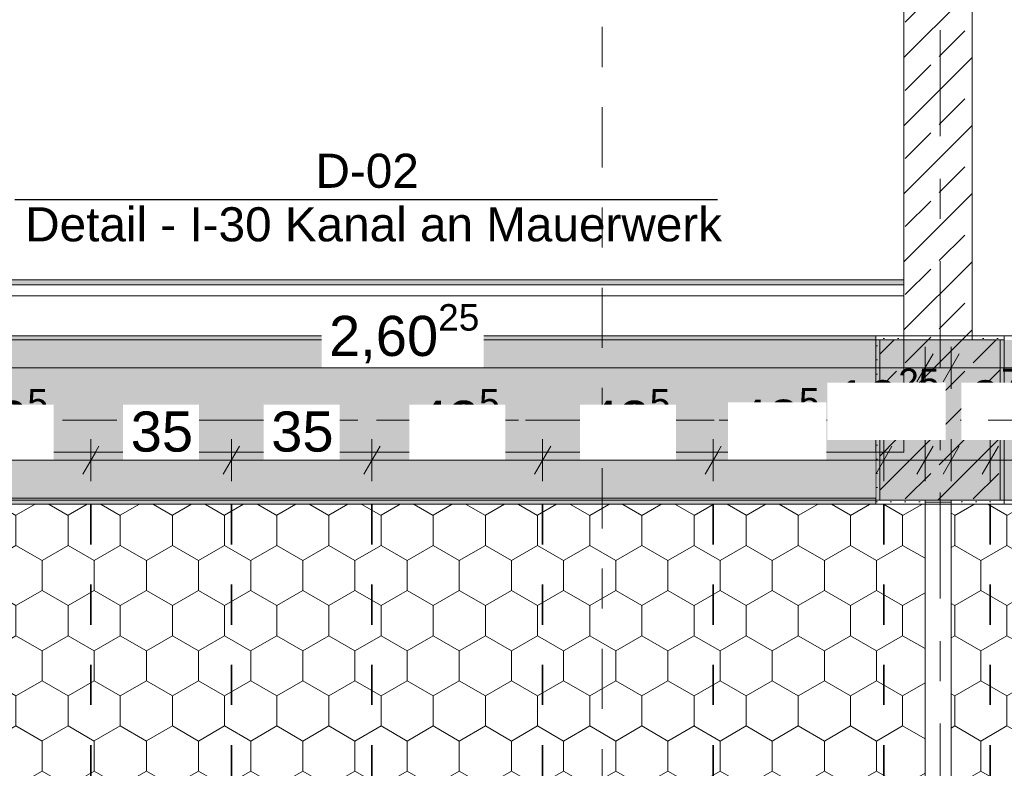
# Model space of a CAD drawing. Header units: metres. Extents: x -3.6 to 84.5, y -11 to 16.8.
# Tile 69 of 256: x 9 to 11.5, y 7.4 to 9.3. Entities that reach past the tile are written whole.
import ezdxf

# ---------------------------------------------------------------- set-up
doc = ezdxf.new("R2010")
doc.units = ezdxf.units.M
doc.header["$MEASUREMENT"] = 0
for name, pattern in [('Achse', [0.2, 0.1, -0.05, 0, -0.05]), ('Punktlinie weit', [0.06, 0.01, -0.05]), ('Schnittlinie', [0.3, 0.15, -0.075, 0, -0.075]), ('Strichlinie doppelt', [0.546806, 0.264583, -0.105833, 0.070556, -0.105833]), ('Wipeout_Contour', [1, 0, -1])]:
    doc.linetypes.add(name, pattern=pattern)
for name, color, linetype in [('154 - Bemaßung_ Beschriftung.Ausbau - Deckenspiegel', 7, 'Continuous'), ('201a - Marker.Schnitt - optisch Grundriss', 7, 'Continuous'), ('208 - Marker.Detail', 7, 'Continuous'), ('451 - Universal.Achsen Raster', 7, 'Continuous'), ('605 - Struktur.Wand Innen', 7, 'Continuous'), ('607 - Struktur.Stütze', 7, 'Continuous'), ('608 - Struktur.Träger', 7, 'Continuous'), ('Neubau_651 - Abdeckung.Decke abgehängt_ bekleidet', 7, 'Continuous'), ('Neubau_653 - Abdeckung.TB Verkofferung', 7, 'Continuous')]:
    doc.layers.add(name, color=color, linetype=linetype)
doc.styles.add('ERSTELLTER_STIL_2', font='txt')
doc.dimstyles.new('ERSTELLTER_STIL__3', dxfattribs={"dimtxt": 0.1, "dimasz": 0.0532, "dimexe": 0.18, "dimexo": 0.0625, "dimgap": 0, "dimtad": 1, "dimtih": 1, "dimtoh": 1, "dimzin": 0, "dimdsep": 46, "dimtxsty": 'ERSTELLTER_STIL_2', "dimblk": 'ARROWHEAD_2', "dimblk1": 'ARROWHEAD_2', "dimblk2": 'ARROWHEAD_2', "dimcen": 0.09, "dimse1": 1, "dimse2": 1, "dimclrd": 7, "dimclre": 7, "dimclrt": 7, "dimazin": 0, "dimtfac": 1, "dimtdec": 4, "dimtmove": 0, "dimatfit": 3, "dimfxl": 1, "dimtolj": 1, "dimtzin": 0, "dimarcsym": 0})
doc.dimstyles.new('ERSTELLTER_STIL__4', dxfattribs={"dimtxt": 0.1, "dimasz": 0.0532, "dimexe": 0.18, "dimexo": 0.0625, "dimgap": 0, "dimtad": 1, "dimtih": 1, "dimtoh": 1, "dimzin": 0, "dimdsep": 46, "dimtxsty": 'ERSTELLTER_STIL_2', "dimblk": 'ARROWHEAD_2', "dimblk1": 'ARROWHEAD_2', "dimblk2": 'ARROWHEAD_2', "dimcen": 0.09, "dimse1": 1, "dimse2": 1, "dimclrd": 7, "dimclre": 7, "dimclrt": 7, "dimazin": 0, "dimtfac": 1, "dimtdec": 4, "dimtmove": 2, "dimatfit": 3, "dimfxl": 1, "dimtolj": 1, "dimtzin": 0, "dimarcsym": 0})
pattern_1 = [(45, (0, 0), (-0.01767767, 0.01767767), [0, -0.025])]
pattern_2 = [(45, (0, 0), (-0.08485281, 0.08485281), []), (45, (-0.04243, 0.04243), (-0.08485281, 0.08485281), [0.09, -0.03])]
pattern_3 = [(90, (0, 0), (-0.12990375, 0), [0.075, -0.15]), (90, (-0.06495, 0.1125), (-0.12990375, 0), [0.075, -0.15]), (150, (5e-18, 0.075), (0.0649519, 0.1124999), [0.075, -0.15]), (150, (-0.1299, 0.075), (0.0649519, 0.1124999), [0.075, -0.15]), (210, (0, 0), (-0.0649519, 0.1124999), [0.075, -0.15]), (210, (-0.1299, 8e-18), (-0.0649519, 0.1124999), [0.075, -0.15])]

# ---------------------------------------------------------------- blocks, each defined once
blk = doc.blocks.new('*D190')
at = {"layer": '154 - Bemaßung_ Beschriftung.Ausbau - Deckenspiegel', "color": 7, "linetype": 'Continuous', "lineweight": 5}
for p, q in [((11.3575, 8.1475), (11.3575, 8.2525)), ((11.455, 8.1475), (11.455, 8.2525)), ((11.3777, 8.235), (11.3373, 8.165)), ((11.4752, 8.235), (11.4348, 8.165)), ((11.3233, 8.2), (11.3575, 8.2)), ((11.3575, 8.2), (11.455, 8.2))]:
    blk.add_line(p, q, dxfattribs=at)
at = {"layer": '154 - Bemaßung_ Beschriftung.Ausbau - Deckenspiegel', "color": 7, "lineweight": 5, "insert": (11.4046, 8.2698), "char_height": 0.1, "attachment_point": 7, "style": 'ERSTELLTER_STIL_2'}
blk.add_mtext('\\A1;{\\pql;\\fArial|b0|i0|c0|p38;9\\fArial|b0|i0|c0|p38;\\A1{\\H.66x;\\S75^  ;}}', dxfattribs=at)
at = {"color": 254, "linetype": 'Wipeout_Contour', "lineweight": 0, "ltscale": 56.779996}
blk.add_wipeout([(11.3832, 8.25), (11.6021, 8.25), (11.6021, 8.3929), (11.3832, 8.3929)], dxfattribs=at).dxf.layer = '154 - Bemaßung_ Beschriftung.Ausbau - Deckenspiegel'
blk = doc.blocks.new('ARROWHEAD_2')
at = {"color": 0, "linetype": 'Continuous', "lineweight": 0}
for p, q in [((-0.378, -0.655), (0.378, 0.655)), ((0, 0), (-1, 0))]:
    blk.add_line(p, q, dxfattribs=at)
blk = doc.blocks.new('*D191')
at = {"layer": '154 - Bemaßung_ Beschriftung.Ausbau - Deckenspiegel', "color": 7, "linetype": 'Continuous', "lineweight": 5}
for p, q in [((11.455, 8.1475), (11.455, 8.2525)), ((11.895, 8.1475), (11.895, 8.2525)), ((11.4752, 8.235), (11.4348, 8.165)), ((11.9152, 8.235), (11.8748, 8.165)), ((11.455, 8.2), (11.895, 8.2))]:
    blk.add_line(p, q, dxfattribs=at)
at = {"color": 254, "linetype": 'Wipeout_Contour', "lineweight": 0, "ltscale": 56.779996}
blk.add_wipeout([(11.3832, 8.25), (11.6021, 8.25), (11.6021, 8.3929), (11.3832, 8.3929)], dxfattribs=at).dxf.layer = '154 - Bemaßung_ Beschriftung.Ausbau - Deckenspiegel'
at = {"color": 254, "linetype": 'Wipeout_Contour', "lineweight": 0, "ltscale": 57.325167}
blk.add_wipeout([(11.5995, 8.1986), (11.7942, 8.1986), (11.7942, 8.3414), (11.5995, 8.3414)], dxfattribs=at).dxf.layer = '154 - Bemaßung_ Beschriftung.Ausbau - Deckenspiegel'
at = {"layer": '154 - Bemaßung_ Beschriftung.Ausbau - Deckenspiegel', "color": 7, "lineweight": 5, "insert": (11.621, 8.22), "char_height": 0.1, "attachment_point": 7, "style": 'ERSTELLTER_STIL_2'}
blk.add_mtext('\\A1;{\\pql;\\fArial|b0|i0|c0|p38;44}', dxfattribs=at)
blk = doc.blocks.new('*D359')
at = {"layer": '154 - Bemaßung_ Beschriftung.Ausbau - Deckenspiegel', "color": 7, "linetype": 'Continuous', "lineweight": 5}
for p, q in [((8.7102, 8.465), (8.6698, 8.395)), ((8.69, 8.3775), (8.69, 8.4825)), ((11.2723, 8.395), (11.3127, 8.465)), ((11.2925, 8.3775), (11.2925, 8.4825)), ((8.6558, 8.43), (8.69, 8.43)), ((8.69, 8.43), (11.2925, 8.43)), ((11.2925, 8.43), (11.3267, 8.43))]:
    blk.add_line(p, q, dxfattribs=at)
at = {"color": 254, "linetype": 'Wipeout_Contour', "lineweight": 0, "ltscale": 52.491666}
blk.add_wipeout([(9.7894, 8.4312), (10.1931, 8.4312), (10.1931, 8.5687), (9.7894, 8.5687)], dxfattribs=at).dxf.layer = '154 - Bemaßung_ Beschriftung.Ausbau - Deckenspiegel'
at = {"layer": '154 - Bemaßung_ Beschriftung.Ausbau - Deckenspiegel', "color": 7, "lineweight": 5, "insert": (9.8081, 8.4306), "char_height": 0.1, "attachment_point": 7, "style": 'ERSTELLTER_STIL_2'}
blk.add_mtext('\\A1;{\\pql;\\fArial|b0|i0|c0|p38;2,60\\fArial|b0|i0|c0|p38;\\A1{\\H.66x;\\S25^  ;}}', dxfattribs=at)
blk = doc.blocks.new('*D360')
at = {"layer": '154 - Bemaßung_ Beschriftung.Ausbau - Deckenspiegel', "color": 7, "linetype": 'Continuous', "lineweight": 5}
for p, q in [((11.3777, 8.465), (11.3373, 8.395)), ((11.3575, 8.3775), (11.3575, 8.4825)), ((14.8723, 8.395), (14.9127, 8.465)), ((14.8925, 8.3775), (14.8925, 8.4825)), ((11.3233, 8.43), (11.3575, 8.43)), ((11.3575, 8.43), (14.8925, 8.43)), ((14.8925, 8.43), (14.9267, 8.43))]:
    blk.add_line(p, q, dxfattribs=at)
at = {"color": 254, "linetype": 'Wipeout_Contour', "lineweight": 0, "ltscale": 62.56715}
blk.add_wipeout([(12.9482, 8.4312), (13.3018, 8.4312), (13.3018, 8.5687), (12.9482, 8.5687)], dxfattribs=at).dxf.layer = '154 - Bemaßung_ Beschriftung.Ausbau - Deckenspiegel'
at = {"layer": '154 - Bemaßung_ Beschriftung.Ausbau - Deckenspiegel', "color": 7, "lineweight": 5, "insert": (12.9669, 8.4306), "char_height": 0.1, "attachment_point": 7, "style": 'ERSTELLTER_STIL_2'}
blk.add_mtext('\\A1;{\\pql;\\fArial|b0|i0|c0|p38;3,53\\fArial|b0|i0|c0|p38;\\A1{\\H.66x;\\S5^  ;}}', dxfattribs=at)
blk = doc.blocks.new('*D388')
at = {"layer": '154 - Bemaßung_ Beschriftung.Ausbau - Deckenspiegel', "color": 7, "linetype": 'Continuous', "lineweight": 5}
for p, q in [((8.79, 8.1475), (8.79, 8.2525)), ((9.215, 8.1475), (9.215, 8.2525)), ((8.8102, 8.235), (8.7698, 8.165)), ((9.2352, 8.235), (9.1948, 8.165)), ((8.79, 8.2), (9.215, 8.2))]:
    blk.add_line(p, q, dxfattribs=at)
at = {"layer": '154 - Bemaßung_ Beschriftung.Ausbau - Deckenspiegel', "color": 7, "lineweight": 5, "insert": (8.9016, 8.2189), "char_height": 0.1, "attachment_point": 7, "style": 'ERSTELLTER_STIL_2'}
blk.add_mtext('\\A1;{\\pql;\\fArial|b0|i0|c0|p38;42\\fArial|b0|i0|c0|p38;\\A1{\\H.66x;\\S5^  ;}}', dxfattribs=at)
at = {"color": 254, "linetype": 'Wipeout_Contour', "lineweight": 0, "ltscale": 48.281626}
blk.add_wipeout([(8.6388, 8.2473), (8.8335, 8.2473), (8.8335, 8.3902), (8.6388, 8.3902)], dxfattribs=at).dxf.layer = '154 - Bemaßung_ Beschriftung.Ausbau - Deckenspiegel'
at = {"color": 254, "linetype": 'Wipeout_Contour', "lineweight": 0, "ltscale": 48.924859}
blk.add_wipeout([(8.8828, 8.2012), (9.1222, 8.2012), (9.1222, 8.3387), (8.8828, 8.3387)], dxfattribs=at).dxf.layer = '154 - Bemaßung_ Beschriftung.Ausbau - Deckenspiegel'
blk = doc.blocks.new('*D389')
at = {"layer": '154 - Bemaßung_ Beschriftung.Ausbau - Deckenspiegel', "color": 7, "linetype": 'Continuous', "lineweight": 5}
for p, q in [((9.215, 8.1475), (9.215, 8.2525)), ((9.565, 8.1475), (9.565, 8.2525)), ((9.2352, 8.235), (9.1948, 8.165)), ((9.5852, 8.235), (9.5448, 8.165)), ((9.215, 8.2), (9.565, 8.2))]:
    blk.add_line(p, q, dxfattribs=at)
at = {"color": 254, "linetype": 'Wipeout_Contour', "lineweight": 0, "ltscale": 50.078337}
blk.add_wipeout([(9.2954, 8.2012), (9.4846, 8.2012), (9.4846, 8.3387), (9.2954, 8.3387)], dxfattribs=at).dxf.layer = '154 - Bemaßung_ Beschriftung.Ausbau - Deckenspiegel'
at = {"layer": '154 - Bemaßung_ Beschriftung.Ausbau - Deckenspiegel', "color": 7, "lineweight": 5, "insert": (9.3141, 8.22), "char_height": 0.1, "attachment_point": 7, "style": 'ERSTELLTER_STIL_2'}
blk.add_mtext('\\A1;{\\pql;\\fArial|b0|i0|c0|p38;35}', dxfattribs=at)
blk = doc.blocks.new('*D390')
at = {"layer": '154 - Bemaßung_ Beschriftung.Ausbau - Deckenspiegel', "color": 7, "linetype": 'Continuous', "lineweight": 5}
for p, q in [((9.565, 8.1475), (9.565, 8.2525)), ((9.915, 8.1475), (9.915, 8.2525)), ((9.5852, 8.235), (9.5448, 8.165)), ((9.9352, 8.235), (9.8948, 8.165)), ((9.565, 8.2), (9.915, 8.2))]:
    blk.add_line(p, q, dxfattribs=at)
at = {"color": 254, "linetype": 'Wipeout_Contour', "lineweight": 0, "ltscale": 51.136811}
blk.add_wipeout([(9.6454, 8.2012), (9.8346, 8.2012), (9.8346, 8.3387), (9.6454, 8.3387)], dxfattribs=at).dxf.layer = '154 - Bemaßung_ Beschriftung.Ausbau - Deckenspiegel'
at = {"layer": '154 - Bemaßung_ Beschriftung.Ausbau - Deckenspiegel', "color": 7, "lineweight": 5, "insert": (9.6641, 8.22), "char_height": 0.1, "attachment_point": 7, "style": 'ERSTELLTER_STIL_2'}
blk.add_mtext('\\A1;{\\pql;\\fArial|b0|i0|c0|p38;35}', dxfattribs=at)
blk = doc.blocks.new('*D391')
at = {"layer": '154 - Bemaßung_ Beschriftung.Ausbau - Deckenspiegel', "color": 7, "linetype": 'Continuous', "lineweight": 5}
for p, q in [((9.915, 8.1475), (9.915, 8.2525)), ((10.34, 8.1475), (10.34, 8.2525)), ((9.9352, 8.235), (9.8948, 8.165)), ((10.3602, 8.235), (10.3198, 8.165)), ((9.915, 8.2), (10.34, 8.2))]:
    blk.add_line(p, q, dxfattribs=at)
at = {"layer": '154 - Bemaßung_ Beschriftung.Ausbau - Deckenspiegel', "color": 7, "lineweight": 5, "insert": (10.0266, 8.2189), "char_height": 0.1, "attachment_point": 7, "style": 'ERSTELLTER_STIL_2'}
blk.add_mtext('\\A1;{\\pql;\\fArial|b0|i0|c0|p38;42\\fArial|b0|i0|c0|p38;\\A1{\\H.66x;\\S5^  ;}}', dxfattribs=at)
at = {"color": 254, "linetype": 'Wipeout_Contour', "lineweight": 0, "ltscale": 52.32588}
blk.add_wipeout([(10.0078, 8.2012), (10.2472, 8.2012), (10.2472, 8.3387), (10.0078, 8.3387)], dxfattribs=at).dxf.layer = '154 - Bemaßung_ Beschriftung.Ausbau - Deckenspiegel'
blk = doc.blocks.new('*D392')
at = {"layer": '154 - Bemaßung_ Beschriftung.Ausbau - Deckenspiegel', "color": 7, "linetype": 'Continuous', "lineweight": 5}
for p, q in [((10.34, 8.1475), (10.34, 8.2525)), ((10.765, 8.1475), (10.765, 8.2525)), ((10.3602, 8.235), (10.3198, 8.165)), ((10.7852, 8.235), (10.7448, 8.165)), ((10.34, 8.2), (10.765, 8.2))]:
    blk.add_line(p, q, dxfattribs=at)
at = {"layer": '154 - Bemaßung_ Beschriftung.Ausbau - Deckenspiegel', "color": 7, "lineweight": 5, "insert": (10.4516, 8.2189), "char_height": 0.1, "attachment_point": 7, "style": 'ERSTELLTER_STIL_2'}
blk.add_mtext('\\A1;{\\pql;\\fArial|b0|i0|c0|p38;42\\fArial|b0|i0|c0|p38;\\A1{\\H.66x;\\S5^  ;}}', dxfattribs=at)
at = {"color": 254, "linetype": 'Wipeout_Contour', "lineweight": 0, "ltscale": 53.652884}
blk.add_wipeout([(10.4328, 8.2012), (10.6722, 8.2012), (10.6722, 8.3387), (10.4328, 8.3387)], dxfattribs=at).dxf.layer = '154 - Bemaßung_ Beschriftung.Ausbau - Deckenspiegel'
blk = doc.blocks.new('*D393')
at = {"layer": '154 - Bemaßung_ Beschriftung.Ausbau - Deckenspiegel', "color": 7, "linetype": 'Continuous', "lineweight": 5}
for p, q in [((10.765, 8.1475), (10.765, 8.2525)), ((11.19, 8.1475), (11.19, 8.2525)), ((10.7852, 8.235), (10.7448, 8.165)), ((11.2102, 8.235), (11.1698, 8.165)), ((10.765, 8.2), (11.19, 8.2))]:
    blk.add_line(p, q, dxfattribs=at)
at = {"layer": '154 - Bemaßung_ Beschriftung.Ausbau - Deckenspiegel', "color": 7, "lineweight": 5, "char_height": 0.1, "attachment_point": 7, "style": 'ERSTELLTER_STIL_2'}
for s, insert in [('\\A1;{\\pql;\\fArial|b0|i0|c0|p38;10\\fArial|b0|i0|c0|p38;\\A1{\\H.66x;\\S25^  ;}}', (11.0705, 8.2698)), ('\\A1;{\\pql;\\fArial|b0|i0|c0|p38;42\\fArial|b0|i0|c0|p38;\\A1{\\H.66x;\\S5^  ;}}', (10.8233, 8.2216))]:
    blk.add_mtext(s, dxfattribs=dict(at, insert=insert))
at = {"color": 254, "linetype": 'Wipeout_Contour', "lineweight": 0, "ltscale": 54.836653}
blk.add_wipeout([(10.8019, 8.2012), (11.0466, 8.2012), (11.0466, 8.3441), (10.8019, 8.3441)], dxfattribs=at).dxf.layer = '154 - Bemaßung_ Beschriftung.Ausbau - Deckenspiegel'
at = {"color": 254, "linetype": 'Wipeout_Contour', "lineweight": 0, "ltscale": 55.822981}
blk.add_wipeout([(11.049, 8.25), (11.3438, 8.25), (11.3438, 8.3929), (11.049, 8.3929)], dxfattribs=at).dxf.layer = '154 - Bemaßung_ Beschriftung.Ausbau - Deckenspiegel'
blk = doc.blocks.new('*D394')
at = {"layer": '154 - Bemaßung_ Beschriftung.Ausbau - Deckenspiegel', "color": 7, "linetype": 'Continuous', "lineweight": 5}
for p, q in [((11.19, 8.1475), (11.19, 8.2525)), ((11.2925, 8.1475), (11.2925, 8.2525)), ((11.2102, 8.235), (11.1698, 8.165)), ((11.2723, 8.165), (11.3127, 8.235)), ((11.19, 8.2), (11.2925, 8.2)), ((11.2925, 8.2), (11.3267, 8.2))]:
    blk.add_line(p, q, dxfattribs=at)
at = {"color": 254, "linetype": 'Wipeout_Contour', "lineweight": 0, "ltscale": 55.822981}
blk.add_wipeout([(11.049, 8.25), (11.3438, 8.25), (11.3438, 8.3929), (11.049, 8.3929)], dxfattribs=at).dxf.layer = '154 - Bemaßung_ Beschriftung.Ausbau - Deckenspiegel'

msp = doc.modelspace()

# ---------------------------------------------------------------- hatches: boundary and pattern name
at = {"layer": '605 - Struktur.Wand Innen', "linetype": 'Continuous', "lineweight": 0, "true_color": 0x000000}
h = msp.add_hatch(dxfattribs=at)
h.set_pattern_fill('Beton__Stahlbeton_0001', color=18, style=0, pattern_type=2)
h.set_pattern_definition(pattern_2)
h.paths.add_polyline_path([(11.24, 8.5), (11.41, 8.5), (11.41, 13), (11.24, 13)])
at = {"layer": '607 - Struktur.Stütze', "linetype": 'Continuous', "lineweight": 0, "true_color": 0x000000}
h = msp.add_hatch(dxfattribs=at)
h.set_pattern_fill('Gips_0001', color=18, style=0, pattern_type=2)
h.set_pattern_definition(pattern_1)
h.paths.add_polyline_path([(11.17, 8.09), (11.2925, 8.09), (11.2925, 8.1), (11.18, 8.1), (11.18, 8.5), (11.24, 8.5), (11.24, 8.51), (11.17, 8.51)])
h = msp.add_hatch(dxfattribs=at)
h.set_pattern_fill('Gips_0001', color=18, style=0, pattern_type=2)
h.set_pattern_definition(pattern_1)
h.paths.add_polyline_path([(11.3575, 8.09), (11.49, 8.09), (11.49, 8.51), (11.41, 8.51), (11.41, 8.5), (11.48, 8.5), (11.48, 8.1), (11.3575, 8.1)])
h = msp.add_hatch(dxfattribs=at)
h.set_pattern_fill('Beton__Stahlbeton_0001', color=18, style=0, pattern_type=2)
h.set_pattern_definition(pattern_2)
h.paths.add_polyline_path([(11.18, 8.1), (11.48, 8.1), (11.48, 8.5), (11.18, 8.5)])
at = {"layer": '608 - Struktur.Träger', "linetype": 'Continuous', "lineweight": 0, "true_color": 0x000000}
h = msp.add_hatch(dxfattribs=at)
h.set_pattern_fill('Gips_0001', color=18, style=0, pattern_type=2)
h.set_pattern_definition(pattern_1)
h.paths.add_polyline_path([(7.89, 8.51), (7.89, 8.5), (11.17, 8.5), (11.17, 8.51)])
at = {"layer": 'Neubau_651 - Abdeckung.Decke abgehängt_ bekleidet', "linetype": 'Continuous', "lineweight": 13, "true_color": 0xffbfbf}
h = msp.add_hatch(dxfattribs=at)
h.set_pattern_fill('sechseckig_0001', color=254, style=0, pattern_type=2)
h.set_pattern_definition(pattern_3)
h.paths.add_polyline_path([(11.2925, 8.09), (8.69, 8.09), (8.69, 6.135), (8.69, 6.01), (11.2925, 6.01)])
h.paths.add_polyline_path([(9.215, 7.39), (9.915, 7.39), (9.915, 6.71), (9.215, 6.71)], flags=0)
h = msp.add_hatch(dxfattribs=at)
h.set_pattern_fill('sechseckig_0001', color=254, style=0, pattern_type=2)
h.set_pattern_definition(pattern_3)
h.paths.add_polyline_path([(14.8925, 8.09), (11.3575, 8.09), (11.3575, 6.01), (14.8925, 6.01)])
h.paths.add_polyline_path([(12.775, 7.39), (13.475, 7.39), (13.475, 6.71), (12.775, 6.71)], flags=0)
at = {"layer": 'Neubau_653 - Abdeckung.TB Verkofferung', "linetype": 'Continuous', "lineweight": 0, "true_color": 0x000000}
h = msp.add_hatch(dxfattribs=at)
h.set_pattern_fill('Gips_0001', color=18, style=0, pattern_type=2)
h.set_pattern_definition(pattern_1)
h.paths.add_polyline_path([(11.24, 8.6495), (7.82, 8.6495), (7.82, 8.637), (11.24, 8.637)])

# ---------------------------------------------------------------- linework, layer by layer
at = {"layer": '605 - Struktur.Wand Innen', "color": 7, "linetype": 'Continuous', "lineweight": 18, "flags": 128}
for points in [[(11.24, 13), (11.24, 8.5)], [(11.41, 8.5), (11.41, 13)]]:
    msp.add_lwpolyline(points, dxfattribs=at)
at = {"layer": '607 - Struktur.Stütze', "color": 7, "linetype": 'Continuous', "lineweight": 5, "flags": 128}
for points in [[(11.24, 8.51), (11.17, 8.51), (11.17, 8.09), (11.2925, 8.09)], [(11.3575, 8.09), (11.49, 8.09), (11.49, 8.51), (11.41, 8.51)]]:
    msp.add_lwpolyline(points, dxfattribs=at)
at = {"layer": '607 - Struktur.Stütze', "color": 7, "linetype": 'Continuous', "lineweight": 13, "flags": 128}
msp.add_lwpolyline([(11.18, 8.1), (11.48, 8.1), (11.48, 8.5), (11.18, 8.5)], close=True, dxfattribs=at)
at = {"layer": '608 - Struktur.Träger', "color": 7, "linetype": 'Continuous', "lineweight": 13}
for p, q in [((0.38, 8.51), (61.88, 8.51)), ((11.17, 8.5), (7.89, 8.5)), ((11.49, 8.5), (11.17, 8.5))]:
    msp.add_line(p, q, dxfattribs=at)
at = {"layer": '608 - Struktur.Träger', "color": 7, "linetype": 'Continuous', "lineweight": 5}
for p, q in [((11.17, 8.51), (7.89, 8.51)), ((11.17, 8.51), (11.17, 8.5)), ((11.17, 8.09), (7.89, 8.09))]:
    msp.add_line(p, q, dxfattribs=at)
at = {"layer": '608 - Struktur.Träger', "color": 7, "linetype": 'Achse', "lineweight": 9}
msp.add_line((0.38, 8.3), (61.88, 8.3), dxfattribs=at)
at = {"layer": 'Neubau_651 - Abdeckung.Decke abgehängt_ bekleidet', "color": 1, "linetype": 'Achse', "lineweight": 35}
for p, q in [((9.215, 8.09), (9.215, 6.01)), ((9.565, 8.09), (9.565, 7.39)), ((9.915, 8.09), (9.915, 6.01)), ((10.34, 8.09), (10.34, 6.01)), ((10.765, 8.09), (10.765, 6.01)), ((11.19, 8.09), (11.19, 6.01)), ((11.455, 8.09), (11.455, 6.01))]:
    msp.add_line(p, q, dxfattribs=at)
at = {"layer": 'Neubau_651 - Abdeckung.Decke abgehängt_ bekleidet', "color": 1, "linetype": 'Punktlinie weit', "lineweight": 13, "flags": 128}
for points in [[(11.2925, 8.09), (8.69, 8.09), (8.69, 6.135), (8.69, 6.01), (11.2925, 6.01)], [(14.8925, 8.09), (11.3575, 8.09), (11.3575, 6.01), (14.8925, 6.01)]]:
    msp.add_lwpolyline(points, close=True, dxfattribs=at)
at = {"layer": 'Neubau_653 - Abdeckung.TB Verkofferung', "color": 1, "linetype": 'Continuous', "lineweight": 9}
for p, q in [((11.24, 8.6495), (7.82, 8.6495)), ((11.24, 8.6495), (11.24, 8.22)), ((11.24, 8.22), (7.82, 8.22))]:
    msp.add_line(p, q, dxfattribs=at)
at = {"layer": 'Neubau_653 - Abdeckung.TB Verkofferung', "color": 1, "linetype": 'Continuous', "lineweight": 5}
for p, q in [((11.24, 8.6495), (7.82, 8.6495)), ((11.24, 8.637), (7.82, 8.637)), ((11.24, 8.61), (7.82, 8.61)), ((11.24, 8.51), (7.82, 8.51))]:
    msp.add_line(p, q, dxfattribs=at)
at = {"layer": 'Neubau_653 - Abdeckung.TB Verkofferung', "color": 1, "linetype": 'Continuous', "lineweight": 5, "flags": 128}
msp.add_lwpolyline([(11.24, 8.6495), (11.24, 8.637), (11.24, 8.61), (11.24, 8.51)], dxfattribs=at)

# ---------------------------------------------------------------- texts
at = {"layer": '208 - Marker.Detail', "color": 30, "lineweight": 25, "true_color": 0xff6e00, "insert": (9.7745, 8.8777), "char_height": 0.085, "attachment_point": 7, "style": 'ERSTELLTER_STIL_2'}
msp.add_mtext('\\A1;{\\pql;\\fArial|b0|i0|c0|p38;D-02}', dxfattribs=at)

# ---------------------------------------------------------------- next in the draw order: wipeouts: each hides what was drawn before it
at = {"color": 254, "linetype": 'Wipeout_Contour', "lineweight": 0, "ltscale": 50.280961}
msp.add_wipeout([(7.89, 8.105), (11.17, 8.105), (11.17, 8.22), (7.89, 8.22)], dxfattribs=at).dxf.layer = '605 - Struktur.Wand Innen'
at = {"color": 254, "linetype": 'Wipeout_Contour', "lineweight": 0, "ltscale": 55.721968}
msp.add_wipeout([(11.2925, 8.1), (11.2925, 8.095), (11.3575, 8.095), (11.3575, 8.1)], dxfattribs=at).dxf.layer = '605 - Struktur.Wand Innen'

# ---------------------------------------------------------------- next in the draw order: hatches: boundary and pattern name
at = {"layer": '605 - Struktur.Wand Innen', "linetype": 'Continuous', "lineweight": 0, "true_color": 0x000000}
h = msp.add_hatch(dxfattribs=at)
h.set_pattern_fill('MW_Ziegel_0001', color=18, style=0, pattern_type=2)
h.set_pattern_definition([(45, (0, 0), (-0.0636396, 0.0636396), [])])
h.paths.add_polyline_path([(11.2925, 8.1), (11.2925, 8.095), (11.3575, 8.095), (11.3575, 8.1)])
at = {"layer": '608 - Struktur.Träger', "linetype": 'Continuous', "lineweight": 0, "true_color": 0x000000}
h = msp.add_hatch(dxfattribs=at)
h.set_pattern_fill('Beton__Stahlbeton_0001', color=18, style=0, pattern_type=2)
h.set_pattern_definition(pattern_2)
h.paths.add_polyline_path([(0.69, 8.5), (0.38, 8.5), (0.38, 8.1), (0.69, 8.1), (7.57, 8.1), (7.89, 8.1), (11.17, 8.1), (11.49, 8.1), (14.77, 8.1), (15.09, 8.1), (18.37, 8.1), (18.69, 8.1), (22.05, 8.1), (22.2, 8.1), (25.57, 8.1), (25.89, 8.1), (29.25, 8.1), (29.4, 8.1), (32.77, 8.1), (33.09, 8.1), (39.97, 8.1), (40.29, 8.1), (47.17, 8.1), (47.49, 8.1), (50.77, 8.1), (51.09, 8.1), (54.37, 8.1), (54.69, 8.1), (61.57, 8.1), (61.88, 8.1), (61.88, 8.5), (61.57, 8.5), (58.195, 8.5), (58.055, 8.5), (54.69, 8.5), (54.37, 8.5), (51.09, 8.5), (50.77, 8.5), (47.49, 8.5), (47.17, 8.5), (43.81, 8.5), (43.67, 8.5), (40.29, 8.5), (39.97, 8.5), (36.61, 8.5), (36.46, 8.5), (33.09, 8.5), (32.77, 8.5), (29.4, 8.5), (29.25, 8.5), (25.89, 8.5), (25.57, 8.5), (22.2, 8.5), (22.05, 8.5), (18.69, 8.5), (18.37, 8.5), (15.09, 8.5), (14.77, 8.5), (11.49, 8.5), (11.17, 8.5), (7.89, 8.5), (7.57, 8.5), (4.21, 8.5), (4.05, 8.5)])
h = msp.add_hatch(dxfattribs=at)
h.set_pattern_fill('Gips_0001', color=18, style=0, pattern_type=2)
h.set_pattern_definition(pattern_1)
h.paths.add_polyline_path([(7.89, 8.1), (7.89, 8.09), (11.17, 8.09), (11.17, 8.1)])

# ---------------------------------------------------------------- next in the draw order: linework, layer by layer
at = {"layer": '605 - Struktur.Wand Innen', "color": 7, "linetype": 'Continuous', "lineweight": 18}
msp.add_line((11.2925, 8.095), (11.3575, 8.095), dxfattribs=at)
at = {"layer": '605 - Struktur.Wand Innen', "color": 7, "linetype": 'Continuous', "lineweight": 13}
for p, q in [((11.2925, 8.095), (11.2925, 6.005)), ((11.3575, 6.005), (11.3575, 8.095))]:
    msp.add_line(p, q, dxfattribs=at)
at = {"layer": '605 - Struktur.Wand Innen', "color": 7, "linetype": 'Continuous', "lineweight": 13, "flags": 128}
for points in [[(11.17, 8.22), (8.49, 8.22)], [(8.49, 8.105), (11.17, 8.105)]]:
    msp.add_lwpolyline(points, dxfattribs=at)
at = {"layer": '605 - Struktur.Wand Innen', "color": 7, "linetype": 'Continuous', "lineweight": 18, "flags": 128}
for points in [[(11.2925, 8.1), (11.2925, 8.095)], [(11.3575, 8.095), (11.3575, 8.1)]]:
    msp.add_lwpolyline(points, dxfattribs=at)
at = {"layer": '608 - Struktur.Träger', "color": 7, "linetype": 'Continuous', "lineweight": 5}
msp.add_line((11.17, 8.1), (11.17, 8.09), dxfattribs=at)
at = {"layer": '608 - Struktur.Träger', "color": 7, "linetype": 'Continuous', "lineweight": 13}
msp.add_line((0.38, 8.09), (61.88, 8.09), dxfattribs=at)
at = {"layer": '608 - Struktur.Träger', "color": 7, "linetype": 'Continuous', "lineweight": 13, "flags": 128}
msp.add_lwpolyline([(50.77, 8.1), (47.49, 8.1), (47.17, 8.1), (40.29, 8.1), (39.97, 8.1), (33.09, 8.1), (32.77, 8.1), (29.4, 8.1), (29.25, 8.1), (25.89, 8.1), (25.57, 8.1), (22.2, 8.1), (22.05, 8.1), (18.69, 8.1), (18.37, 8.1), (15.09, 8.1), (14.77, 8.1), (11.49, 8.1), (11.17, 8.1), (7.89, 8.1), (7.57, 8.1), (0.69, 8.1), (0.38, 8.1)], dxfattribs=at)

# ---------------------------------------------------------------- next in the draw order: dimensions: what is measured, and where the dimension line sits
at = {"layer": '154 - Bemaßung_ Beschriftung.Ausbau - Deckenspiegel', "color": 7, "linetype": 'Continuous', "lineweight": 5}
dim = msp.add_linear_dim(base=(11.455, 8.2), p1=(11.3575, 8.09), p2=(11.455, 8.09), dimstyle='ERSTELLTER_STIL__4', dxfattribs=at)
dim.commit()
dim.dimension.update_dxf_attribs({"geometry": '*D190', "text_midpoint": (11.6159, 8.3214), "dimtype": 160})

# ---------------------------------------------------------------- next in the draw order: dimensions: what is measured, and where the dimension line sits
for base, p1, p2, dimstyle, picture, middle in [((11.2925, 8.43), (8.69, 8.09), (11.2925, 8.1), 'ERSTELLTER_STIL__3', '*D359', (10.1112, 8.5)), ((11.895, 8.2), (11.455, 8.09), (11.895, 8.09), 'ERSTELLTER_STIL__4', '*D191', (11.6972, 8.27))]:
    dim = msp.add_linear_dim(base=base, p1=p1, p2=p2, dimstyle=dimstyle, dxfattribs=at)
    dim.commit()
    dim.dimension.update_dxf_attribs({"geometry": picture, "text_midpoint": middle, "dimtype": 160})

# ---------------------------------------------------------------- next in the draw order: linework, layer by layer
at = {"layer": '201a - Marker.Schnitt - optisch Grundriss', "color": 7, "linetype": 'Schnittlinie', "lineweight": 13}
msp.add_line((10.488, 14.48), (10.488, -0.78), dxfattribs=at)
at = {"layer": '208 - Marker.Detail', "color": 30, "linetype": 'Continuous', "lineweight": 25, "true_color": 0xff6e00}
msp.add_line((9.0254, 8.8499), (10.7754, 8.8499), dxfattribs=at)

# ---------------------------------------------------------------- next in the draw order: texts
at = {"layer": '208 - Marker.Detail', "color": 30, "lineweight": 25, "true_color": 0xff6e00, "insert": (9.0514, 8.8305), "char_height": 0.085, "attachment_point": 1, "style": 'ERSTELLTER_STIL_2'}
msp.add_mtext('\\A1;{\\pql;\\fArial|b0|i0|c0|p38;Detail - I-30 Kanal an Mauerwerk}', dxfattribs=at)

# ---------------------------------------------------------------- next in the draw order: dimensions: what is measured, and where the dimension line sits
at = {"layer": '154 - Bemaßung_ Beschriftung.Ausbau - Deckenspiegel', "color": 7, "linetype": 'Continuous', "lineweight": 5}
dim = msp.add_linear_dim(base=(14.89247, 8.42998), p1=(11.3575, 8.09998), p2=(14.89247, 8.09998), dimstyle='ERSTELLTER_STIL__3', dxfattribs=at)
dim.commit()
dim.dimension.update_dxf_attribs({"geometry": '*D360', "text_midpoint": (13.23186, 8.49998), "dimtype": 160})

# ---------------------------------------------------------------- next in the draw order: linework, layer by layer
at = {"layer": '451 - Universal.Achsen Raster', "color": 160, "linetype": 'Strichlinie doppelt', "lineweight": 9, "true_color": 0x3232ff}
for p, q in [((11.33, -10.585), (11.33, 16.355)), ((64.935, 8.3), (-3.175, 8.3))]:
    msp.add_line(p, q, dxfattribs=at)

# ---------------------------------------------------------------- next in the draw order: dimensions: what is measured, and where the dimension line sits
at = {"layer": '154 - Bemaßung_ Beschriftung.Ausbau - Deckenspiegel', "color": 7, "linetype": 'Continuous', "lineweight": 5}
dim = msp.add_linear_dim(base=(9.2149889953, 8.1999822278), p1=(8.7899889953, 8.0899820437), p2=(9.2149889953, 8.0899822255), dimstyle='ERSTELLTER_STIL__3', dxfattribs=at)
dim.commit()
dim.dimension.update_dxf_attribs({"geometry": '*D388', "text_midpoint": (9.1128552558, 8.2699822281), "dimtype": 160})

# ---------------------------------------------------------------- next in the draw order: dimensions: what is measured, and where the dimension line sits
dim = msp.add_linear_dim(base=(9.565, 8.2), p1=(9.215, 8.09), p2=(9.565, 8.09), dimstyle='ERSTELLTER_STIL__3', dxfattribs=at)
dim.commit()
dim.dimension.update_dxf_attribs({"geometry": '*D389', "text_midpoint": (9.3903, 8.27), "dimtype": 160})

# ---------------------------------------------------------------- next in the draw order: dimensions: what is measured, and where the dimension line sits
dim = msp.add_linear_dim(base=(9.915, 8.2), p1=(9.565, 8.09), p2=(9.915, 8.09), dimstyle='ERSTELLTER_STIL__3', dxfattribs=at)
dim.commit()
dim.dimension.update_dxf_attribs({"geometry": '*D390', "text_midpoint": (9.7403, 8.27), "dimtype": 160})

# ---------------------------------------------------------------- next in the draw order: dimensions: what is measured, and where the dimension line sits
dim = msp.add_linear_dim(base=(10.3399889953, 8.1999822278), p1=(9.9149889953, 8.0899822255), p2=(10.3399889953, 8.0899820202), dimstyle='ERSTELLTER_STIL__3', dxfattribs=at)
dim.commit()
dim.dimension.update_dxf_attribs({"geometry": '*D391', "text_midpoint": (10.2378552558, 8.2699822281), "dimtype": 160})

# ---------------------------------------------------------------- next in the draw order: dimensions: what is measured, and where the dimension line sits
dim = msp.add_linear_dim(base=(10.7649889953, 8.1999822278), p1=(10.3399889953, 8.0899820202), p2=(10.7649889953, 8.0899820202), dimstyle='ERSTELLTER_STIL__3', dxfattribs=at)
dim.commit()
dim.dimension.update_dxf_attribs({"geometry": '*D392', "text_midpoint": (10.6628552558, 8.2699822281), "dimtype": 160})

# ---------------------------------------------------------------- next in the draw order: dimensions: what is measured, and where the dimension line sits
dim = msp.add_linear_dim(base=(11.1899889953, 8.1999822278), p1=(10.7649889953, 8.0899820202), p2=(11.1899889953, 8.0899820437), dimstyle='ERSTELLTER_STIL__4', dxfattribs=at)
dim.commit()
dim.dimension.update_dxf_attribs({"geometry": '*D393', "text_midpoint": (11.0345974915, 8.2726607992), "dimtype": 160})

# ---------------------------------------------------------------- next in the draw order: dimensions: what is measured, and where the dimension line sits
dim = msp.add_linear_dim(base=(11.2925, 8.2), p1=(11.19, 8.09), p2=(11.2925, 8.09), dimstyle='ERSTELLTER_STIL__4', dxfattribs=at)
dim.commit()
dim.dimension.update_dxf_attribs({"geometry": '*D394', "text_midpoint": (11.3199, 8.3214), "dimtype": 160})

doc.saveas('drawing.dxf')
